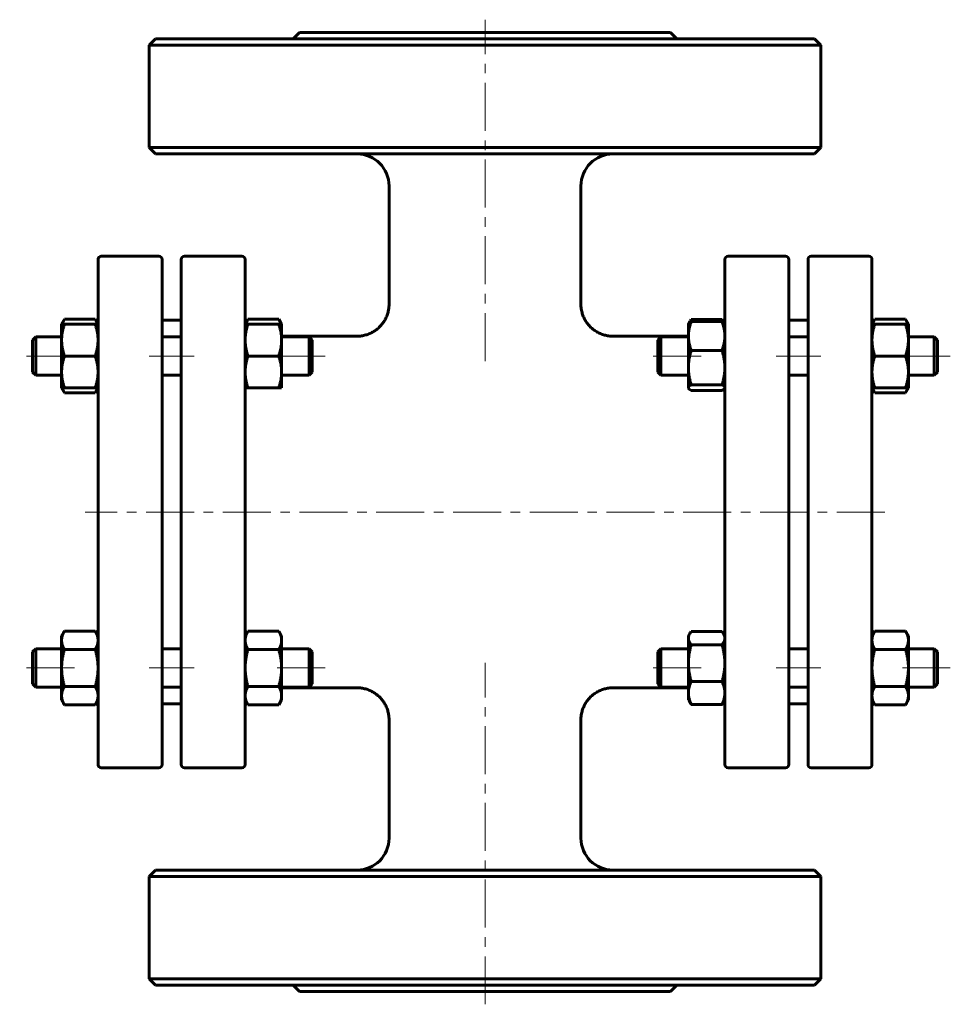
# Model space of a CAD drawing. Header units: millimetres. Extents: x 343 to 488, y 180 to 334.
import ezdxf

# ---------------------------------------------------------------- set-up
doc = ezdxf.new("R2010")
doc.units = ezdxf.units.MM
doc.linetypes.add('K5LT_AXLED', pattern=[12, 7.5, -1.5, 1.5, -1.5])
doc.linetypes.add('K5LT_BASIC', pattern=[0])
doc.layers.add('Системный слой (1)', color=7, linetype='Continuous', true_color=0x6c6c6c)

# ---------------------------------------------------------------- blocks, each defined once
blk = doc.blocks.new('U0')
at = {"layer": 'Системный слой (1)', "linetype": 'K5LT_BASIC', "lineweight": 60}
for p, q in [((378.12, 286.51), (378.03, 286.26)), ((378.23, 286.76), (378.12, 286.51)), ((378.37, 287.03), (378.23, 286.76))]:
    blk.add_line(p, q, dxfattribs=at)
blk = doc.blocks.new('U1')
at = {"layer": 'Системный слой (1)', "linetype": 'K5LT_BASIC', "lineweight": 60}
for p, q in [((383.32, 286.76), (383.18, 287.03)), ((383.44, 286.51), (383.32, 286.76)), ((383.53, 286.26), (383.44, 286.51))]:
    blk.add_line(p, q, dxfattribs=at)
blk = doc.blocks.new('U2')
at = {"layer": 'Системный слой (1)', "linetype": 'K5LT_BASIC', "lineweight": 60}
for p, q in [((349.33, 276.26), (349.42, 276.01)), ((349.42, 276.01), (349.53, 275.75)), ((349.53, 275.75), (349.67, 275.49))]:
    blk.add_line(p, q, dxfattribs=at)
blk = doc.blocks.new('U3')
at = {"layer": 'Системный слой (1)', "linetype": 'K5LT_BASIC', "lineweight": 60}
for p, q in [((349.42, 286.51), (349.33, 286.26)), ((349.53, 286.76), (349.42, 286.51)), ((349.67, 287.03), (349.53, 286.76))]:
    blk.add_line(p, q, dxfattribs=at)
blk = doc.blocks.new('U4')
at = {"layer": 'Системный слой (1)', "linetype": 'K5LT_BASIC', "lineweight": 60}
for p, q in [((354.48, 275.49), (354.62, 275.75)), ((354.62, 275.75), (354.74, 276.01)), ((354.74, 276.01), (354.83, 276.26))]:
    blk.add_line(p, q, dxfattribs=at)
blk = doc.blocks.new('U5')
at = {"layer": 'Системный слой (1)', "linetype": 'K5LT_BASIC', "lineweight": 60}
for p, q in [((354.62, 286.76), (354.48, 287.03)), ((354.74, 286.51), (354.62, 286.76)), ((354.83, 286.26), (354.74, 286.51))]:
    blk.add_line(p, q, dxfattribs=at)
blk = doc.blocks.new('U6')
at = {"layer": 'Системный слой (1)', "linetype": 'K5LT_BASIC', "lineweight": 60}
for p, q in [((476.12, 286.51), (476.03, 286.26)), ((476.23, 286.76), (476.12, 286.51)), ((476.37, 287.03), (476.23, 286.76))]:
    blk.add_line(p, q, dxfattribs=at)
blk = doc.blocks.new('U7')
at = {"layer": 'Системный слой (1)', "linetype": 'K5LT_BASIC', "lineweight": 60}
for p, q in [((476.03, 276.26), (476.12, 276.01)), ((476.12, 276.01), (476.23, 275.75)), ((476.23, 275.75), (476.37, 275.49))]:
    blk.add_line(p, q, dxfattribs=at)
blk = doc.blocks.new('U8')
at = {"layer": 'Системный слой (1)', "linetype": 'K5LT_BASIC', "lineweight": 60}
for p, q in [((481.18, 275.49), (481.32, 275.75)), ((481.32, 275.75), (481.44, 276.01)), ((481.44, 276.01), (481.53, 276.26))]:
    blk.add_line(p, q, dxfattribs=at)
blk = doc.blocks.new('U9')
at = {"layer": 'Системный слой (1)', "linetype": 'K5LT_BASIC', "lineweight": 60}
for p, q in [((481.32, 286.76), (481.18, 287.03)), ((481.44, 286.51), (481.32, 286.76)), ((481.53, 286.26), (481.44, 286.51))]:
    blk.add_line(p, q, dxfattribs=at)
blk = doc.blocks.new('U10')
at = {"layer": 'Системный слой (1)', "linetype": 'K5LT_BASIC', "lineweight": 60}
for p, q in [((447.25, 237.36), (447.23, 237.12)), ((447.32, 237.59), (447.25, 237.36)), ((447.44, 237.84), (447.32, 237.59)), ((447.51, 237.95), (447.44, 237.84)), ((447.59, 238.06), (447.51, 237.95)), ((447.67, 238.18), (447.59, 238.06))]:
    blk.add_line(p, q, dxfattribs=at)
blk = doc.blocks.new('U11')
at = {"layer": 'Системный слой (1)', "linetype": 'K5LT_BASIC', "lineweight": 60}
for p, q in [((452.57, 238.06), (452.48, 238.18)), ((452.65, 237.95), (452.57, 238.06)), ((452.71, 237.84), (452.65, 237.95)), ((452.83, 237.59), (452.71, 237.84)), ((452.9, 237.36), (452.83, 237.59)), ((452.93, 237.12), (452.9, 237.36))]:
    blk.add_line(p, q, dxfattribs=at)
blk = doc.blocks.new('U12')
at = {"layer": 'Системный слой (1)', "linetype": 'K5LT_BASIC', "lineweight": 60}
for p, q in [((447.23, 276.32), (447.23, 276.28)), ((447.23, 276.28), (447.24, 276.24)), ((447.24, 276.24), (447.26, 276.2)), ((447.26, 276.2), (447.34, 276.1)), ((447.34, 276.1), (447.48, 275.99)), ((447.48, 275.99), (447.67, 275.88))]:
    blk.add_line(p, q, dxfattribs=at)
blk = doc.blocks.new('U13')
at = {"layer": 'Системный слой (1)', "linetype": 'K5LT_BASIC', "lineweight": 60}
for p, q in [((452.48, 275.88), (452.67, 275.99)), ((452.67, 275.99), (452.81, 276.1)), ((452.81, 276.1), (452.89, 276.2)), ((452.89, 276.2), (452.91, 276.24)), ((452.91, 276.24), (452.92, 276.28)), ((452.92, 276.28), (452.93, 276.32))]:
    blk.add_line(p, q, dxfattribs=at)
blk = doc.blocks.new('U14')
at = {"layer": 'Системный слой (1)', "linetype": 'K5LT_BASIC', "lineweight": 60}
for p, q in [((383.63, 229.36), (395.43, 229.36)), ((435.42, 229.36), (447.23, 229.36))]:
    blk.add_line(p, q, dxfattribs=at)
blk = doc.blocks.new('U15')
at = {"layer": 'Системный слой (1)', "linetype": 'K5LT_BASIC', "lineweight": 60}
for p, q in [((383.63, 284.36), (395.43, 284.36)), ((435.42, 284.36), (447.23, 284.36))]:
    blk.add_line(p, q, dxfattribs=at)
blk = doc.blocks.new('U16')
at = {"layer": 'Системный слой (1)', "linetype": 'K5LT_BASIC', "lineweight": 60}
for p, q in [((447.36, 286.48), (447.33, 286.4)), ((447.4, 286.55), (447.36, 286.48)), ((447.44, 286.63), (447.4, 286.55)), ((447.51, 286.74), (447.44, 286.63)), ((447.59, 286.85), (447.51, 286.74)), ((447.67, 286.97), (447.59, 286.85))]:
    blk.add_line(p, q, dxfattribs=at)
blk = doc.blocks.new('U17')
at = {"layer": 'Системный слой (1)', "linetype": 'K5LT_BASIC', "lineweight": 60}
for p, q in [((452.57, 286.85), (452.48, 286.97)), ((452.65, 286.74), (452.57, 286.85)), ((452.71, 286.63), (452.65, 286.74)), ((452.76, 286.55), (452.71, 286.63)), ((452.79, 286.48), (452.76, 286.55)), ((452.83, 286.4), (452.79, 286.48))]:
    blk.add_line(p, q, dxfattribs=at)

msp = doc.modelspace()

# ---------------------------------------------------------------- linework, layer by layer
at = {"layer": 'Системный слой (1)', "linetype": 'K5LT_AXLED', "lineweight": 18}
for p, q in [((415.43, 280.48), (415.43, 333.86)), ((351.23, 281.26), (342.68, 281.26)), ((369.93, 281.26), (362.93, 281.26)), ((390.43, 281.26), (381.63, 281.26)), ((449.23, 281.26), (440.43, 281.26)), ((467.93, 281.26), (460.93, 281.26)), ((488.18, 281.26), (479.63, 281.26)), ((477.93, 256.86), (352.93, 256.86)), ((415.43, 179.86), (415.43, 233.25)), ((351.23, 232.47), (342.68, 232.47)), ((369.93, 232.47), (362.93, 232.47)), ((390.43, 232.47), (381.63, 232.47)), ((449.23, 232.47), (440.43, 232.47)), ((467.93, 232.47), (460.93, 232.47)), ((488.18, 232.47), (479.63, 232.47))]:
    msp.add_line(p, q, dxfattribs=at)
at = {"layer": 'Системный слой (1)', "linetype": 'K5LT_BASIC', "lineweight": 60}
for p, q in [((386.43, 331.86), (385.43, 330.86)), ((386.43, 331.86), (444.43, 331.86)), ((444.43, 331.86), (445.43, 330.86)), ((363.93, 330.86), (362.93, 329.86)), ((362.93, 329.86), (467.93, 329.86)), ((362.93, 313.86), (362.93, 329.86)), ((466.93, 330.86), (363.93, 330.86)), ((466.93, 330.86), (467.93, 329.86)), ((467.93, 313.86), (467.93, 329.86)), ((363.93, 312.86), (362.93, 313.86)), ((467.93, 313.86), (362.93, 313.86)), ((363.93, 312.86), (466.93, 312.86)), ((466.93, 312.86), (467.93, 313.86)), ((400.43, 289.36), (400.43, 307.86)), ((430.43, 289.36), (430.43, 307.86)), ((354.93, 284.79), (354.93, 296.36)), ((355.43, 296.86), (364.43, 296.86)), ((364.93, 296.36), (364.93, 217.36)), ((367.93, 217.36), (367.93, 296.36)), ((377.43, 296.86), (368.43, 296.86)), ((377.93, 296.36), (377.93, 284.79)), ((452.93, 296.36), (452.93, 284.79)), ((462.43, 296.86), (453.43, 296.86)), ((462.93, 217.36), (462.93, 296.36)), ((465.93, 296.36), (465.93, 217.36)), ((466.43, 296.86), (475.43, 296.86)), ((475.93, 284.79), (475.93, 296.36)), ((349.23, 286.26), (349.67, 287.03)), ((349.67, 287.03), (354.48, 287.03)), ((354.93, 286.26), (354.48, 287.03)), ((364.93, 286.86), (367.93, 286.86)), ((377.93, 286.26), (378.37, 287.03)), ((378.37, 287.03), (383.18, 287.03)), ((383.63, 286.26), (383.18, 287.03)), ((447.26, 286.32), (447.44, 286.63)), ((447.67, 286.97), (452.48, 286.97)), ((447.67, 286.64), (452.48, 286.64)), ((452.89, 286.32), (452.71, 286.63)), ((462.93, 286.86), (465.93, 286.86)), ((475.93, 286.26), (476.37, 287.03)), ((476.37, 287.03), (481.18, 287.03)), ((481.63, 286.26), (481.18, 287.03)), ((349.23, 286.26), (349.67, 286.26)), ((349.23, 283.76), (349.23, 286.26)), ((349.67, 286.26), (354.48, 286.26)), ((354.48, 286.26), (354.93, 286.26)), ((377.93, 286.26), (378.37, 286.26)), ((378.37, 286.26), (383.18, 286.26)), ((383.18, 286.26), (383.63, 286.26)), ((383.63, 286.26), (383.63, 283.76)), ((447.23, 286.26), (447.26, 286.32)), ((447.23, 284.38), (447.23, 286.26)), ((452.93, 286.26), (452.89, 286.32)), ((475.93, 286.26), (476.37, 286.26)), ((476.37, 286.26), (481.18, 286.26)), ((481.18, 286.26), (481.63, 286.26)), ((481.63, 286.26), (481.63, 283.76)), ((344.68, 283.76), (345.18, 284.26)), ((344.68, 278.76), (344.68, 283.76)), ((345.18, 284.26), (345.18, 278.26)), ((345.18, 284.26), (349.23, 284.26)), ((349.23, 278.76), (349.23, 283.76)), ((354.93, 228.93), (354.93, 284.79)), ((364.93, 284.26), (367.93, 284.26)), ((377.93, 284.79), (377.93, 228.93)), ((383.63, 284.26), (387.93, 284.26)), ((383.63, 283.76), (383.63, 278.76)), ((388.43, 283.76), (387.93, 284.26)), ((387.93, 278.26), (387.93, 284.26)), ((388.43, 283.76), (388.43, 278.76)), ((442.43, 283.76), (442.93, 284.26)), ((442.43, 283.76), (442.43, 278.76)), ((442.93, 278.26), (442.93, 284.26)), ((442.93, 284.26), (447.23, 284.26)), ((447.23, 279.44), (447.23, 284.38)), ((452.93, 284.79), (452.93, 228.93)), ((462.93, 284.26), (465.93, 284.26)), ((475.93, 228.93), (475.93, 284.79)), ((481.63, 284.26), (485.68, 284.26)), ((481.63, 283.76), (481.63, 278.76)), ((485.68, 284.26), (485.68, 278.26)), ((486.18, 283.76), (485.68, 284.26)), ((486.18, 278.76), (486.18, 283.76)), ((447.67, 282.13), (452.48, 282.13)), ((349.67, 281.26), (354.48, 281.26)), ((378.37, 281.26), (383.18, 281.26)), ((476.37, 281.26), (481.18, 281.26)), ((344.68, 278.76), (345.18, 278.26)), ((349.23, 276.26), (349.23, 278.76)), ((383.63, 278.76), (383.63, 276.26)), ((388.43, 278.76), (387.93, 278.26)), ((442.43, 278.76), (442.93, 278.26)), ((447.23, 276.32), (447.23, 279.44)), ((481.63, 278.76), (481.63, 276.26)), ((486.18, 278.76), (485.68, 278.26)), ((345.18, 278.26), (349.23, 278.26)), ((364.93, 278.26), (367.93, 278.26)), ((383.63, 278.26), (387.93, 278.26)), ((442.93, 278.26), (447.23, 278.26)), ((462.93, 278.26), (465.93, 278.26)), ((481.63, 278.26), (485.68, 278.26)), ((349.67, 276.26), (349.23, 276.26)), ((349.23, 276.26), (349.67, 275.49)), ((349.67, 276.26), (354.48, 276.26)), ((354.93, 276.26), (354.48, 276.26)), ((354.93, 276.26), (354.48, 275.49)), ((378.37, 276.26), (377.93, 276.26)), ((378.37, 276.26), (383.18, 276.26)), ((383.63, 276.26), (383.18, 276.26)), ((447.23, 276.26), (447.23, 276.32)), ((447.23, 276.26), (447.26, 276.2)), ((447.67, 276.75), (452.48, 276.75)), ((447.67, 275.88), (452.48, 275.88)), ((452.93, 276.26), (452.89, 276.2)), ((475.93, 276.26), (476.37, 275.49)), ((476.37, 276.26), (475.93, 276.26)), ((476.37, 276.26), (481.18, 276.26)), ((481.63, 276.26), (481.18, 275.49)), ((481.63, 276.26), (481.18, 276.26)), ((349.67, 275.49), (354.48, 275.49)), ((476.37, 275.49), (481.18, 275.49)), ((349.23, 237.47), (349.67, 238.24)), ((349.23, 236.8), (349.23, 237.47)), ((349.67, 238.24), (354.48, 238.24)), ((354.93, 237.47), (354.48, 238.24)), ((377.93, 237.47), (378.37, 238.24)), ((378.37, 238.24), (383.18, 238.24)), ((383.63, 237.47), (383.18, 238.24)), ((383.63, 237.47), (383.63, 236.8)), ((447.23, 237.47), (447.44, 237.84)), ((447.23, 237.12), (447.23, 237.47)), ((447.67, 238.18), (452.48, 238.18)), ((452.93, 237.47), (452.71, 237.84)), ((475.93, 237.47), (476.37, 238.24)), ((476.37, 238.24), (481.18, 238.24)), ((481.63, 237.47), (481.18, 238.24)), ((481.63, 237.47), (481.63, 236.8)), ((349.23, 232.47), (349.23, 236.8)), ((383.63, 236.8), (383.63, 232.47)), ((447.23, 233.22), (447.23, 237.12)), ((447.67, 236.07), (452.48, 236.07)), ((481.63, 236.8), (481.63, 232.47)), ((344.68, 234.97), (345.18, 235.47)), ((344.68, 229.97), (344.68, 234.97)), ((345.18, 235.47), (345.18, 229.47)), ((345.18, 235.47), (349.23, 235.47)), ((349.67, 235.35), (354.48, 235.35)), ((364.93, 235.47), (367.93, 235.47)), ((378.37, 235.35), (383.18, 235.35)), ((383.63, 235.47), (387.93, 235.47)), ((387.93, 229.47), (387.93, 235.47)), ((388.43, 234.97), (387.93, 235.47)), ((388.43, 234.97), (388.43, 229.97)), ((442.43, 234.97), (442.93, 235.47)), ((442.43, 234.97), (442.43, 229.97)), ((442.93, 235.47), (447.23, 235.47)), ((442.93, 229.47), (442.93, 235.47)), ((462.93, 235.47), (465.93, 235.47)), ((476.37, 235.35), (481.18, 235.35)), ((481.63, 235.47), (485.68, 235.47)), ((486.18, 234.97), (485.68, 235.47)), ((485.68, 235.47), (485.68, 229.47)), ((486.18, 229.97), (486.18, 234.97)), ((447.23, 228.56), (447.23, 233.22)), ((349.23, 228.14), (349.23, 232.47)), ((383.63, 232.47), (383.63, 228.14)), ((481.63, 232.47), (481.63, 228.14)), ((344.68, 229.97), (345.18, 229.47)), ((345.18, 229.47), (349.23, 229.47)), ((349.67, 229.58), (354.48, 229.58)), ((364.93, 229.47), (367.93, 229.47)), ((378.37, 229.58), (383.18, 229.58)), ((383.63, 229.47), (387.93, 229.47)), ((388.43, 229.97), (387.93, 229.47)), ((442.43, 229.97), (442.93, 229.47)), ((442.93, 229.47), (447.23, 229.47)), ((447.67, 230.37), (452.48, 230.37)), ((462.93, 229.47), (465.93, 229.47)), ((476.37, 229.58), (481.18, 229.58)), ((481.63, 229.47), (485.68, 229.47)), ((486.18, 229.97), (485.68, 229.47)), ((349.23, 227.47), (349.23, 228.14)), ((354.93, 217.36), (354.93, 228.93)), ((377.93, 228.93), (377.93, 217.36)), ((383.63, 228.14), (383.63, 227.47)), ((447.23, 227.47), (447.23, 228.56)), ((452.93, 228.93), (452.93, 217.36)), ((475.93, 217.36), (475.93, 228.93)), ((481.63, 228.14), (481.63, 227.47)), ((349.23, 227.47), (349.67, 226.69)), ((349.67, 226.69), (354.48, 226.69)), ((354.93, 227.47), (354.48, 226.69)), ((364.93, 226.86), (367.93, 226.86)), ((377.93, 227.47), (378.37, 226.69)), ((378.37, 226.69), (383.18, 226.69)), ((383.63, 227.47), (383.18, 226.69)), ((447.23, 227.47), (447.44, 227.1)), ((447.67, 226.76), (452.48, 226.76)), ((452.93, 227.47), (452.71, 227.1)), ((462.93, 226.86), (465.93, 226.86)), ((475.93, 227.47), (476.37, 226.69)), ((476.37, 226.69), (481.18, 226.69)), ((481.63, 227.47), (481.18, 226.69)), ((400.43, 205.86), (400.43, 224.37)), ((430.43, 205.86), (430.42, 224.37)), ((355.43, 216.86), (364.43, 216.86)), ((377.43, 216.86), (368.43, 216.86)), ((462.43, 216.86), (453.43, 216.86)), ((466.43, 216.86), (475.43, 216.86)), ((363.93, 200.86), (362.93, 199.86)), ((466.93, 200.86), (363.93, 200.86)), ((466.93, 200.86), (467.93, 199.86)), ((362.93, 183.86), (362.93, 199.86)), ((362.93, 199.86), (467.93, 199.86)), ((467.93, 183.86), (467.93, 199.86)), ((467.93, 183.86), (362.93, 183.86)), ((363.93, 182.86), (362.93, 183.86)), ((466.93, 182.86), (467.93, 183.86)), ((363.93, 182.86), (466.93, 182.86)), ((386.43, 181.86), (385.43, 182.86)), ((386.43, 181.86), (444.43, 181.86)), ((444.43, 181.86), (445.43, 182.86))]:
    msp.add_line(p, q, dxfattribs=at)
for centre, radius, start, end in [((395.43, 307.86), 5, 0, 90), ((435.43, 307.86), 5, 90, 180), ((355.43, 296.36), 0.5, 90, 180), ((364.43, 296.36), 0.5, 0, 90), ((368.43, 296.36), 0.5, 90, 180), ((377.43, 296.36), 0.5, 0, 90), ((453.43, 296.36), 0.5, 90, 180), ((462.43, 296.36), 0.5, 0, 90), ((466.43, 296.36), 0.5, 90, 180), ((475.43, 296.36), 0.5, 0, 90), ((379.93, 286.36), 2, 180, 183.0041), ((450.93, 286.36), 2, 357.1213, 0), ((379.93, 227.36), 2, 177.1213, 180), ((450.93, 227.36), 2, 0, 2.8787), ((355.43, 217.36), 0.5, 180, 270), ((364.43, 217.36), 0.5, 270, 0), ((368.43, 217.36), 0.5, 180, 270), ((377.43, 217.36), 0.5, 270, 0), ((453.43, 217.36), 0.5, 180, 270), ((462.43, 217.36), 0.5, 270, 0), ((466.43, 217.36), 0.5, 180, 270), ((475.43, 217.36), 0.5, 270, 0), ((395.43, 205.86), 5, 270, 0), ((435.43, 205.86), 5, 180, 270)]:
    msp.add_arc(centre, radius, start, end, dxfattribs=at)
for points, knots in [([(400.43, 289.36), (400.43, 289.36), (400.43, 289.36), (400.43, 289.35), (400.43, 289.35), (400.43, 289.35), (400.43, 289.34), (400.43, 289.33), (400.43, 289.32), (400.43, 289.3), (400.43, 289.29), (400.43, 289.25), (400.43, 289.22), (400.43, 289.14), (400.42, 289.08), (400.41, 288.92), (400.4, 288.82), (400.36, 288.51), (400.32, 288.3), (400.21, 287.89), (400.14, 287.68), (399.98, 287.28), (399.88, 287.09), (399.67, 286.71), (399.55, 286.53), (399.29, 286.18), (399.14, 286.01), (398.84, 285.71), (398.68, 285.56), (398.35, 285.3), (398.18, 285.19), (397.81, 284.96), (397.61, 284.86), (397.2, 284.68), (396.99, 284.61), (396.56, 284.49), (396.34, 284.44), (395.89, 284.38), (395.66, 284.36), (395.43, 284.36)], [0, 0, 0, 0, 0.002926, 0.002926, 0.02077, 0.02077, 0.048999, 0.048999, 0.101728, 0.101728, 0.203456, 0.203456, 0.403183, 0.403183, 0.795177, 0.795177, 1.564248, 1.564248, 3.072555, 3.072555, 4.663225, 4.663225, 6.236164, 6.236164, 7.812669, 7.812669, 9.410727, 9.410727, 10.943869, 10.943869, 12.461018, 12.461018, 14.0753, 14.0753, 15.711071, 15.711071, 17.338089, 17.338089, 18.999068, 18.999068, 18.999068, 18.999068]), ([(430.42, 289.36), (430.42, 289.35), (430.42, 289.35), (430.42, 289.35), (430.42, 289.34), (430.42, 289.34), (430.42, 289.33), (430.42, 289.31), (430.42, 289.3), (430.42, 289.27), (430.42, 289.25), (430.42, 289.19), (430.43, 289.15), (430.43, 289.03), (430.44, 288.95), (430.46, 288.71), (430.49, 288.56), (430.56, 288.19), (430.62, 287.98), (430.75, 287.57), (430.84, 287.37), (431.03, 286.98), (431.13, 286.79), (431.37, 286.43), (431.51, 286.25), (431.79, 285.92), (431.95, 285.77), (432.27, 285.48), (432.44, 285.35), (432.8, 285.11), (432.98, 285), (433.37, 284.8), (433.57, 284.71), (434, 284.57), (434.22, 284.51), (434.65, 284.42), (434.87, 284.39), (435.2, 284.36), (435.31, 284.36), (435.42, 284.36)], [0, 0, 0, 0, 0.01492, 0.01492, 0.037299, 0.037299, 0.078328, 0.078328, 0.156657, 0.156657, 0.309584, 0.309584, 0.607978, 0.607978, 1.189846, 1.189846, 2.323743, 2.323743, 3.912045, 3.912045, 5.481276, 5.481276, 7.047821, 7.047821, 8.642991, 8.642991, 10.236805, 10.236805, 11.798459, 11.798459, 13.333794, 13.333794, 14.963322, 14.963322, 16.598356, 16.598356, 18.208879, 18.208879, 18.999068, 18.999068, 18.999068, 18.999068]), ([(400.43, 224.37), (400.43, 224.37), (400.43, 224.37), (400.43, 224.37), (400.43, 224.38), (400.43, 224.38), (400.43, 224.39), (400.43, 224.4), (400.43, 224.41), (400.43, 224.43), (400.43, 224.44), (400.43, 224.48), (400.43, 224.51), (400.43, 224.6), (400.42, 224.65), (400.41, 224.81), (400.4, 224.92), (400.36, 225.24), (400.31, 225.45), (400.2, 225.87), (400.13, 226.08), (399.96, 226.48), (399.87, 226.67), (399.65, 227.05), (399.53, 227.23), (399.26, 227.57), (399.12, 227.74), (398.82, 228.04), (398.67, 228.17), (398.35, 228.42), (398.18, 228.54), (397.81, 228.76), (397.61, 228.86), (397.2, 229.04), (396.99, 229.12), (396.56, 229.24), (396.34, 229.29), (395.89, 229.35), (395.66, 229.37), (395.43, 229.37)], [0, 0, 0, 0, 0.003226, 0.003226, 0.021418, 0.021418, 0.050319, 0.050319, 0.104379, 0.104379, 0.208757, 0.208757, 0.413773, 0.413773, 0.816321, 0.816321, 1.606452, 1.606452, 3.156781, 3.156781, 4.747713, 4.747713, 6.319619, 6.319619, 7.898264, 7.898264, 9.496496, 9.496496, 10.944056, 10.944056, 12.461187, 12.461187, 14.075504, 14.075504, 15.711395, 15.711395, 17.338623, 17.338623, 18.999065, 18.999065, 18.999065, 18.999065]), ([(430.42, 224.37), (430.42, 224.37), (430.42, 224.37), (430.42, 224.38), (430.42, 224.38), (430.42, 224.39), (430.42, 224.4), (430.42, 224.41), (430.42, 224.42), (430.42, 224.46), (430.42, 224.48), (430.42, 224.54), (430.43, 224.58), (430.43, 224.7), (430.44, 224.78), (430.46, 225.02), (430.49, 225.17), (430.56, 225.54), (430.62, 225.75), (430.76, 226.16), (430.84, 226.36), (431.03, 226.75), (431.13, 226.94), (431.37, 227.3), (431.51, 227.47), (431.79, 227.81), (431.95, 227.96), (432.27, 228.25), (432.44, 228.38), (432.8, 228.62), (432.98, 228.73), (433.37, 228.92), (433.57, 229.01), (434, 229.16), (434.22, 229.22), (434.65, 229.31), (434.87, 229.34), (435.2, 229.37), (435.31, 229.37), (435.42, 229.37)], [0, 0, 0, 0, 0.014968, 0.014968, 0.037421, 0.037421, 0.078585, 0.078585, 0.157169, 0.157169, 0.310596, 0.310596, 0.609966, 0.609966, 1.193737, 1.193737, 2.331343, 2.331343, 3.919957, 3.919957, 5.48127, 5.48127, 7.048123, 7.048123, 8.643581, 8.643581, 10.237581, 10.237581, 11.799278, 11.799278, 13.334658, 13.334658, 14.964297, 14.964297, 16.599527, 16.599527, 18.210197, 18.210197, 18.999065, 18.999065, 18.999065, 18.999065])]:
    msp.add_open_spline(points, degree=3, knots=knots, dxfattribs=at)
for points, weights in [([(447.67, 286.64), (447.23, 285.43), (447.23, 284.38)], [1, 1.0379548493, 1]), ([(447.26, 286.32), (447.35, 286.47), (447.67, 286.64)], [1.01511635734, 1.02753739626, 1]), ([(452.93, 284.38), (452.93, 285.43), (452.48, 286.64)], [1, 1.0379548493, 1]), ([(452.48, 286.64), (452.81, 286.47), (452.89, 286.32)], [1, 1.02753764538, 1.0151161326]), ([(349.67, 286.26), (349.23, 284.92), (349.23, 283.76)], [1, 1.0379548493, 1]), ([(354.93, 283.76), (354.93, 284.92), (354.48, 286.26)], [1, 1.0379548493, 1]), ([(378.37, 286.26), (377.93, 284.92), (377.93, 283.76)], [1, 1.0379548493, 1]), ([(383.63, 283.76), (383.63, 284.92), (383.18, 286.26)], [1, 1.0379548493, 1]), ([(476.37, 286.26), (475.93, 284.92), (475.93, 283.76)], [1, 1.0379548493, 1]), ([(481.63, 283.76), (481.63, 284.92), (481.18, 286.26)], [1, 1.0379548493, 1]), ([(349.23, 283.76), (349.23, 282.6), (349.67, 281.26)], [1, 1.0379548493, 1]), ([(354.48, 281.26), (354.93, 282.6), (354.93, 283.76)], [1, 1.0379548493, 1]), ([(377.93, 283.76), (377.93, 282.6), (378.37, 281.26)], [1, 1.0379548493, 1]), ([(383.18, 281.26), (383.63, 282.6), (383.63, 283.76)], [1, 1.0379548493, 1]), ([(447.23, 284.38), (447.23, 283.33), (447.67, 282.13)], [1, 1.0379548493, 1]), ([(452.48, 282.13), (452.93, 283.33), (452.93, 284.38)], [1, 1.0379548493, 1]), ([(475.93, 283.76), (475.93, 282.6), (476.37, 281.26)], [1, 1.0379548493, 1]), ([(481.18, 281.26), (481.63, 282.6), (481.63, 283.76)], [1, 1.0379548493, 1]), ([(447.67, 282.13), (447.23, 280.69), (447.23, 279.44)], [1, 1.0379548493, 1]), ([(452.93, 279.44), (452.93, 280.69), (452.48, 282.13)], [1, 1.0379548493, 1]), ([(349.67, 281.26), (349.23, 279.92), (349.23, 278.76)], [1, 1.0379548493, 1]), ([(354.93, 278.76), (354.93, 279.92), (354.48, 281.26)], [1, 1.0379548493, 1]), ([(378.37, 281.26), (377.93, 279.92), (377.93, 278.76)], [1, 1.0379548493, 1]), ([(383.63, 278.76), (383.63, 279.92), (383.18, 281.26)], [1, 1.0379548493, 1]), ([(476.37, 281.26), (475.93, 279.92), (475.93, 278.76)], [1, 1.0379548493, 1]), ([(481.63, 278.76), (481.63, 279.92), (481.18, 281.26)], [1, 1.0379548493, 1]), ([(349.23, 278.76), (349.23, 277.6), (349.67, 276.26)], [1, 1.0379548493, 1]), ([(354.48, 276.26), (354.93, 277.6), (354.93, 278.76)], [1, 1.0379548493, 1]), ([(377.93, 278.76), (377.93, 277.6), (378.37, 276.26)], [1, 1.0379548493, 1]), ([(383.18, 276.26), (383.63, 277.6), (383.63, 278.76)], [1, 1.0379548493, 1]), ([(447.23, 279.44), (447.23, 278.19), (447.67, 276.75)], [1, 1.0379548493, 1]), ([(452.48, 276.75), (452.93, 278.19), (452.93, 279.44)], [1, 1.0379548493, 1]), ([(475.93, 278.76), (475.93, 277.6), (476.37, 276.26)], [1, 1.0379548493, 1]), ([(481.18, 276.26), (481.63, 277.6), (481.63, 278.76)], [1, 1.0379548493, 1]), ([(447.67, 276.75), (447.23, 276.52), (447.23, 276.32)], [1, 1.0379548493, 1]), ([(452.93, 276.32), (452.93, 276.52), (452.48, 276.75)], [1, 1.0379548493, 1]), ([(349.67, 238.24), (349.23, 237.47), (349.23, 236.8)], [1, 1.0379548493, 1]), ([(354.93, 236.8), (354.93, 237.47), (354.48, 238.24)], [1, 1.0379548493, 1]), ([(378.37, 238.24), (377.93, 237.47), (377.93, 236.8)], [1, 1.0379548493, 1]), ([(383.63, 236.8), (383.63, 237.47), (383.18, 238.24)], [1, 1.0379548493, 1]), ([(476.37, 238.24), (475.93, 237.47), (475.93, 236.8)], [1, 1.0379548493, 1]), ([(481.63, 236.8), (481.63, 237.47), (481.18, 238.24)], [1, 1.0379548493, 1]), ([(349.23, 236.8), (349.23, 236.13), (349.67, 235.35)], [1, 1.0379548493, 1]), ([(354.48, 235.35), (354.93, 236.13), (354.93, 236.8)], [1, 1.0379548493, 1]), ([(377.93, 236.8), (377.93, 236.13), (378.37, 235.35)], [1, 1.0379548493, 1]), ([(383.18, 235.35), (383.63, 236.13), (383.63, 236.8)], [1, 1.0379548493, 1]), ([(447.23, 237.12), (447.23, 236.64), (447.67, 236.07)], [1, 1.0379548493, 1]), ([(447.67, 236.07), (447.23, 234.54), (447.23, 233.22)], [1, 1.0379548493, 1]), ([(452.48, 236.07), (452.93, 236.64), (452.93, 237.12)], [1, 1.0379548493, 1]), ([(452.93, 233.22), (452.93, 234.54), (452.48, 236.07)], [1, 1.0379548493, 1]), ([(475.93, 236.8), (475.93, 236.13), (476.37, 235.35)], [1, 1.0379548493, 1]), ([(481.18, 235.35), (481.63, 236.13), (481.63, 236.8)], [1, 1.0379548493, 1]), ([(349.67, 235.35), (349.23, 233.81), (349.23, 232.47)], [1, 1.0379548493, 1]), ([(354.93, 232.47), (354.93, 233.81), (354.48, 235.35)], [1, 1.0379548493, 1]), ([(378.37, 235.35), (377.93, 233.81), (377.93, 232.47)], [1, 1.0379548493, 1]), ([(383.63, 232.47), (383.63, 233.81), (383.18, 235.35)], [1, 1.0379548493, 1]), ([(476.37, 235.35), (475.93, 233.81), (475.93, 232.47)], [1, 1.0379548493, 1]), ([(481.63, 232.47), (481.63, 233.81), (481.18, 235.35)], [1, 1.0379548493, 1]), ([(447.23, 233.22), (447.23, 231.89), (447.67, 230.37)], [1, 1.0379548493, 1]), ([(452.48, 230.37), (452.93, 231.89), (452.93, 233.22)], [1, 1.0379548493, 1]), ([(349.23, 232.47), (349.23, 231.13), (349.67, 229.58)], [1, 1.0379548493, 1]), ([(354.48, 229.58), (354.93, 231.13), (354.93, 232.47)], [1, 1.0379548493, 1]), ([(377.93, 232.47), (377.93, 231.13), (378.37, 229.58)], [1, 1.0379548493, 1]), ([(383.18, 229.58), (383.63, 231.13), (383.63, 232.47)], [1, 1.0379548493, 1]), ([(475.93, 232.47), (475.93, 231.13), (476.37, 229.58)], [1, 1.0379548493, 1]), ([(481.18, 229.58), (481.63, 231.13), (481.63, 232.47)], [1, 1.0379548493, 1]), ([(349.67, 229.58), (349.23, 228.81), (349.23, 228.14)], [1, 1.0379548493, 1]), ([(354.93, 228.14), (354.93, 228.81), (354.48, 229.58)], [1, 1.0379548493, 1]), ([(378.37, 229.58), (377.93, 228.81), (377.93, 228.14)], [1, 1.0379548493, 1]), ([(383.63, 228.14), (383.63, 228.81), (383.18, 229.58)], [1, 1.0379548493, 1]), ([(447.67, 230.37), (447.23, 229.4), (447.23, 228.56)], [1, 1.0379548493, 1]), ([(452.93, 228.56), (452.93, 229.4), (452.48, 230.37)], [1, 1.0379548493, 1]), ([(476.37, 229.58), (475.93, 228.81), (475.93, 228.14)], [1, 1.0379548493, 1]), ([(481.63, 228.14), (481.63, 228.81), (481.18, 229.58)], [1, 1.0379548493, 1]), ([(349.23, 228.14), (349.23, 227.47), (349.67, 226.69)], [1, 1.0379548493, 1]), ([(354.48, 226.69), (354.93, 227.47), (354.93, 228.14)], [1, 1.0379548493, 1]), ([(377.93, 228.14), (377.93, 227.47), (378.37, 226.69)], [1, 1.0379548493, 1]), ([(383.18, 226.69), (383.63, 227.47), (383.63, 228.14)], [1, 1.0379548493, 1]), ([(447.23, 228.56), (447.23, 227.73), (447.67, 226.76)], [1, 1.0379548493, 1]), ([(452.48, 226.76), (452.93, 227.73), (452.93, 228.56)], [1, 1.0379548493, 1]), ([(475.93, 228.14), (475.93, 227.47), (476.37, 226.69)], [1, 1.0379548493, 1]), ([(481.18, 226.69), (481.63, 227.47), (481.63, 228.14)], [1, 1.0379548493, 1]), ([(447.67, 226.76), (447.53, 226.94), (447.44, 227.1)], [1, 1.0115374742, 1.01606065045]), ([(452.71, 227.1), (452.62, 226.94), (452.48, 226.76)], [1.01606085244, 1.01153773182, 1])]:
    msp.add_rational_spline(points, weights, degree=2, dxfattribs=at)

# ---------------------------------------------------------------- block references
at = {"layer": 'Системный слой (1)'}
for name in ['U3', 'U5', 'U0', 'U1', 'U16', 'U17', 'U6', 'U9', 'U15', 'U2', 'U4', 'U12', 'U13', 'U7', 'U8', 'U10', 'U11', 'U14']:
    msp.add_blockref(name, (0, 0), dxfattribs=at)

doc.saveas('drawing.dxf')
